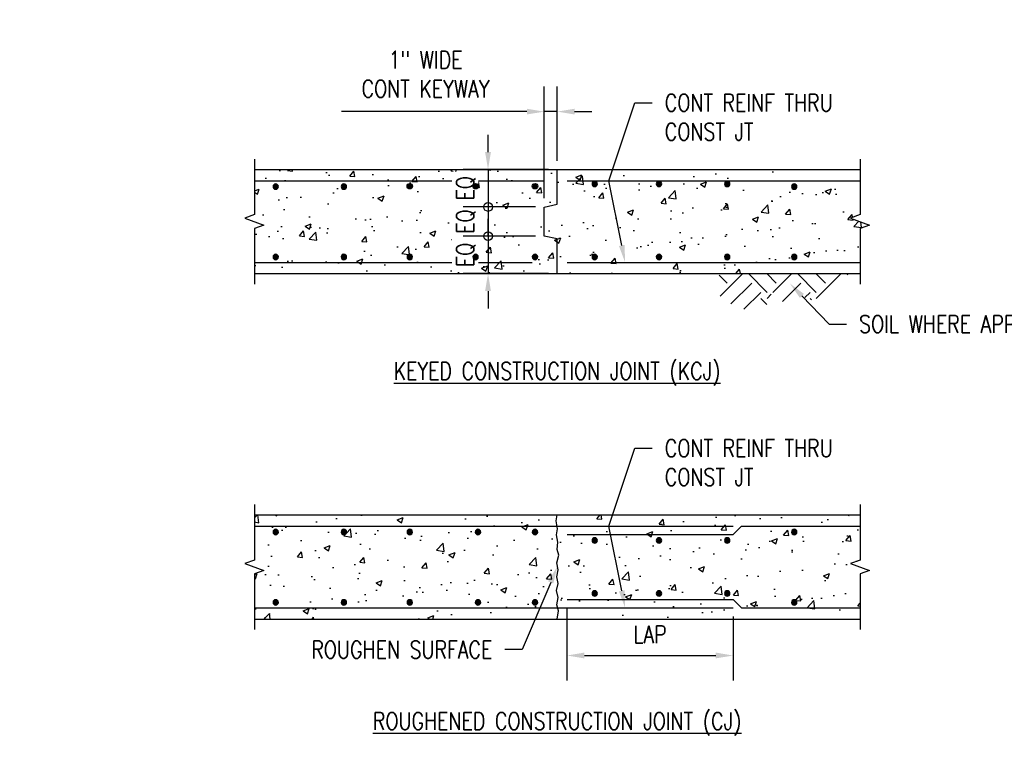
# Model space of a CAD drawing. Header units: inches. Extents: x -248 to 839, y 50 to 327.
# Tile 4 of 5: x 86 to 199, y 183 to 266. Entities that reach past the tile are written whole.
import ezdxf
from ezdxf import colors
from ezdxf.entities.mleader import LeaderData, LeaderLine
from ezdxf.math import Vec2, Vec3

# ---------------------------------------------------------------- set-up
doc = ezdxf.new("R2010")
doc.units = ezdxf.units.IN
doc.header["$MEASUREMENT"] = 0
doc.layers.get('Defpoints').update_dxf_attribs({"color": 6})
for name, color, linetype in [('A-DETL', 3, 'Continuous'), ('A-DETL-GENF', 3, 'Continuous'), ('A-DETL-MEDM', 3, 'Continuous'), ('A-DETL-THIN', 1, 'Continuous'), ('S-ANNO-DIMS', 1, 'Continuous'), ('S-ANNO-NOTE', 2, 'Continuous')]:
    doc.layers.add(name, color=color, linetype=linetype)
doc.layers.add('A-WALL-PATT', color=9, linetype='Continuous', true_color=0x808080)
doc.styles.add('Annotative', font='romans.shx', dxfattribs={"width": 0.8, "height": 0.125})
doc.dimstyles.new('Annotative', dxfattribs={"dimscale": 0, "dimtxt": 0.125, "dimasz": 0.125, "dimexe": 0.18, "dimexo": 0.0625, "dimgap": 0.09, "dimtad": 1, "dimdec": 3, "dimzin": 3, "dimdsep": 46, "dimlunit": 4, "dimtxsty": 'Annotative', "dimcen": 0.09, "dimclrt": 2, "dimazin": 2, "dimtfac": 1, "dimtdec": 3, "dimtmove": 0, "dimatfit": 0, "dimfxl": 1, "dimtfill": 1, "dimfrac": 2, "dimtolj": 1, "dimtzin": 0, "dimarcsym": 0})

# ---------------------------------------------------------------- blocks, each defined once
blk = doc.blocks.new('032100_ReinforcementBar-Section - _ 5-702368-CONSTRUCTION JOINT DETAIL')
at = {"layer": 'A-DETL-GENF'}
blk.add_hatch(color=256, dxfattribs=at).paths.add_polyline_path([(-0.07, -0.3), (0.07, -0.3), (0.19, -0.24), (0.28, -0.14), (0.31, 0), (0.28, 0.14), (0.19, 0.24), (0.07, 0.3), (-0.07, 0.3), (-0.19, 0.24), (-0.28, 0.14), (-0.31, 0), (-0.28, -0.14), (-0.19, -0.24)])
for start, end in [(360, 180), (180, 360)]:
    blk.add_arc((0, 0), 0.313, start, end, dxfattribs=at)
blk = doc.blocks.new('*D13')
at = {"layer": 'Defpoints', "color": 0, "lineweight": -3, "transparency": 16777216}
for p in [(145.99, 255.64), (147.49, 248.97), (145.99, 244.65)]:
    blk.add_point(p, dxfattribs=at)
at = {"layer": 'S-ANNO-DIMS', "color": 0, "lineweight": -2, "transparency": 16777216}
for p, q in [((145.99, 245.65), (145.99, 258.52)), ((147.49, 249.97), (147.49, 258.52)), ((143.99, 255.64), (122.66, 255.64)), ((147.49, 255.64), (145.99, 255.64)), ((149.49, 255.64), (151.49, 255.64))]:
    blk.add_line(p, q, dxfattribs=at)
at = {"layer": 'S-ANNO-DIMS', "color": 0, "lineweight": -3, "transparency": 16777216}
for points in [[(143.99, 255.97), (143.99, 255.31), (145.99, 255.64)], [(149.49, 255.97), (149.49, 255.31), (147.49, 255.64)]]:
    blk.add_solid(points, dxfattribs=at)
at = {"layer": 'S-ANNO-DIMS', "color": 2, "lineweight": -3, "transparency": 16777216, "insert": (132.33, 259.94), "char_height": 2, "attachment_point": 5, "style": 'Annotative', "bg_fill": 3, "box_fill_scale": 1.25, "bg_fill_color": 256, "bg_fill_true_color": 13158600, "bg_fill_transparency": 0}
blk.add_mtext('\\A1;1" WIDE\\PCONT KEYWAY', dxfattribs=at)
blk = doc.blocks.new('*D14')
at = {"layer": 'Defpoints', "color": 0, "lineweight": -3, "transparency": 16777216}
for p in [(148.61, 199.43), (167.74, 198.46), (167.74, 192.97)]:
    blk.add_point(p, dxfattribs=at)
at = {"layer": 'S-ANNO-DIMS', "color": 0, "lineweight": -2, "transparency": 16777216}
for p, q in [((148.61, 198.43), (148.61, 190.09)), ((167.74, 197.46), (167.74, 190.09)), ((150.61, 192.97), (165.74, 192.97))]:
    blk.add_line(p, q, dxfattribs=at)
at = {"layer": 'S-ANNO-DIMS', "color": 0, "lineweight": -3, "transparency": 16777216}
for points in [[(150.61, 193.31), (150.61, 192.64), (148.61, 192.97)], [(165.74, 193.31), (165.74, 192.64), (167.74, 192.97)]]:
    blk.add_solid(points, dxfattribs=at)
at = {"layer": 'S-ANNO-DIMS', "color": 2, "lineweight": -3, "transparency": 16777216, "insert": (158.18, 195.41), "char_height": 2, "attachment_point": 5, "style": 'Annotative', "bg_fill": 3, "box_fill_scale": 1.25, "bg_fill_color": 256, "bg_fill_true_color": 13158600, "bg_fill_transparency": 0}
blk.add_mtext('\\A1;LAP', dxfattribs=at)
blk = doc.blocks.new('_Small')
at = {"color": 0, "linetype": 'ByBlock', "lineweight": -2}
blk.add_circle((0, 0), 0.25, dxfattribs=at)
blk = doc.blocks.new('*D23')
at = {"layer": 'Defpoints', "color": 0, "lineweight": -3, "transparency": 16777216}
for p in [(145.99, 244.65), (139.52, 241.29), (145.99, 241.29)]:
    blk.add_point(p, dxfattribs=at)
at = {"layer": 'S-ANNO-DIMS', "color": 0, "lineweight": -2, "transparency": 16777216}
for p, q in [((144.99, 244.65), (136.64, 244.65)), ((139.52, 244.65), (139.52, 241.29)), ((144.99, 241.29), (136.64, 241.29))]:
    blk.add_line(p, q, dxfattribs=at)
at = {"layer": 'S-ANNO-DIMS', "color": 0, "lineweight": -2, "transparency": 16777216, "xscale": 2, "yscale": 2, "zscale": 2}
for p, rotation in [((139.52, 244.65), 90), ((139.52, 241.29), 270)]:
    blk.add_blockref('_Small', p, dxfattribs=dict(at, rotation=rotation))
at = {"layer": 'S-ANNO-DIMS', "color": 2, "lineweight": -3, "transparency": 16777216, "insert": (136.98, 242.97), "char_height": 2, "attachment_point": 5, "rotation": 90, "style": 'Annotative', "bg_fill": 3, "box_fill_scale": 1.25, "bg_fill_color": 256, "bg_fill_true_color": 13158600, "bg_fill_transparency": 0}
blk.add_mtext('\\A1;EQ', dxfattribs=at)
blk = doc.blocks.new('*D25')
at = {"layer": 'Defpoints', "color": 0, "lineweight": -3, "transparency": 16777216}
for p in [(147.49, 248.97), (139.52, 244.65), (145.99, 244.65)]:
    blk.add_point(p, dxfattribs=at)
at = {"layer": 'S-ANNO-DIMS', "color": 0, "lineweight": -2, "transparency": 16777216}
for p, q in [((139.52, 250.97), (139.52, 252.97)), ((146.49, 248.97), (136.64, 248.97)), ((139.52, 248.97), (139.52, 244.65)), ((144.99, 244.65), (136.64, 244.65)), ((139.52, 244.65), (139.52, 242.65))]:
    blk.add_line(p, q, dxfattribs=at)
at = {"layer": 'S-ANNO-DIMS', "color": 0, "lineweight": -3, "transparency": 16777216}
blk.add_solid([(139.18, 250.97), (139.85, 250.97), (139.52, 248.97)], dxfattribs=at)
at = {"layer": 'S-ANNO-DIMS', "color": 0, "lineweight": -2, "transparency": 16777216, "xscale": 2, "yscale": 2, "zscale": 2, "rotation": 90}
blk.add_blockref('_Small', (139.52, 244.65), dxfattribs=at)
at = {"layer": 'S-ANNO-DIMS', "color": 2, "lineweight": -3, "transparency": 16777216, "insert": (136.98, 246.81), "char_height": 2, "attachment_point": 5, "rotation": 90, "style": 'Annotative', "bg_fill": 3, "box_fill_scale": 1.25, "bg_fill_color": 256, "bg_fill_true_color": 13158600, "bg_fill_transparency": 0}
blk.add_mtext('\\A1;EQ', dxfattribs=at)
blk = doc.blocks.new('*D26')
at = {"layer": 'Defpoints', "color": 0, "lineweight": -3, "transparency": 16777216}
for p in [(145.99, 241.29), (139.52, 236.97), (147.49, 236.97)]:
    blk.add_point(p, dxfattribs=at)
at = {"layer": 'S-ANNO-DIMS', "color": 0, "lineweight": -2, "transparency": 16777216}
for p, q in [((139.52, 241.29), (139.52, 243.29)), ((144.99, 241.29), (136.64, 241.29)), ((139.52, 241.29), (139.52, 236.97)), ((146.49, 236.97), (136.64, 236.97)), ((139.52, 234.97), (139.52, 232.97))]:
    blk.add_line(p, q, dxfattribs=at)
at = {"layer": 'S-ANNO-DIMS', "color": 0, "lineweight": -3, "transparency": 16777216}
blk.add_solid([(139.18, 234.97), (139.85, 234.97), (139.52, 236.97)], dxfattribs=at)
at = {"layer": 'S-ANNO-DIMS', "color": 0, "lineweight": -2, "transparency": 16777216, "xscale": 2, "yscale": 2, "zscale": 2, "rotation": 270}
blk.add_blockref('_Small', (139.52, 241.29), dxfattribs=at)
at = {"layer": 'S-ANNO-DIMS', "color": 2, "lineweight": -3, "transparency": 16777216, "insert": (136.98, 239.13), "char_height": 2, "attachment_point": 5, "rotation": 90, "style": 'Annotative', "bg_fill": 3, "box_fill_scale": 1.25, "bg_fill_color": 256, "bg_fill_true_color": 13158600, "bg_fill_transparency": 0}
blk.add_mtext('\\A1;EQ', dxfattribs=at)

msp = doc.modelspace()

# ---------------------------------------------------------------- hatches: boundary and pattern name
at = {"layer": 'A-WALL-PATT', "lineweight": -3}
h = msp.add_hatch(dxfattribs=at)
h.set_pattern_fill('AR-CONC', color=256)
h.paths.add_polyline_path([(145.9938, 244.6485), (147.4938, 244.9685), (147.4938, 248.9685), (112.6188, 248.9685), (112.6188, 243.7685), (111.5198, 243.3685), (113.7178, 242.5685), (112.6188, 242.1685), (112.6188, 236.9685), (147.4938, 236.9685), (147.4938, 240.9685), (145.9938, 241.2885)])
h.paths.add_polyline_path([(138.4004, 238.8916, -1), (137.7754, 238.8916, -1)], flags=16)
h.paths.add_polyline_path([(137.7754, 247.0454, -1), (138.4004, 247.0454, -1)], flags=16)
h.paths.add_polyline_path([(130.8173, 238.8916, -1), (130.1923, 238.8916, -1)], flags=16)
h.paths.add_polyline_path([(130.1923, 247.0454, -1), (130.8173, 247.0454, -1)], flags=16)
h.paths.add_polyline_path([(145.2406, 238.8916, -1), (144.6156, 238.8916, -1)], flags=16)
h.paths.add_polyline_path([(144.6156, 247.0454, -1), (145.2406, 247.0454, -1)], flags=16)
h.paths.add_polyline_path([(123.2342, 238.8916, -1), (122.6092, 238.8916, -1)], flags=16)
h.paths.add_polyline_path([(122.6092, 246.9996, -1), (123.2342, 246.9996, -1)], flags=16)
h.paths.add_polyline_path([(115.3803, 238.8916, -1), (114.7553, 238.8916, -1)], flags=16)
h.paths.add_polyline_path([(114.7553, 246.9996, -1), (115.3803, 246.9996, -1)], flags=16)
h = msp.add_hatch(dxfattribs=at)
h.set_pattern_fill('AR-CONC', color=256)
h.paths.add_polyline_path([(182.3688, 248.9685), (147.4938, 248.9685), (147.4938, 244.9685), (145.9938, 244.6485), (145.9938, 241.2885), (147.4938, 240.9685), (147.4938, 236.9685), (182.3688, 236.9685), (182.3688, 242.1685), (183.4678, 242.5685), (181.2698, 243.3685), (182.3688, 243.7685)])
h.paths.add_polyline_path([(174.4678, 246.9996, -1), (175.0928, 246.9996, -1)], flags=16)
h.paths.add_polyline_path([(175.0928, 238.8916, -1), (174.4678, 238.8916, -1)], flags=16)
h.paths.add_polyline_path([(166.7514, 247.3121, -1), (167.3764, 247.3121, -1)], flags=16)
h.paths.add_polyline_path([(167.3764, 238.8916, -1), (166.7514, 238.8916, -1)], flags=16)
h.paths.add_polyline_path([(158.8973, 247.3121, -1), (159.5223, 247.3121, -1)], flags=16)
h.paths.add_polyline_path([(159.5223, 238.8916, -1), (158.8973, 238.8916, -1)], flags=16)
h.paths.add_polyline_path([(151.4933, 247.3121, -1), (152.1183, 247.3121, -1)], flags=16)
h.paths.add_polyline_path([(152.1183, 238.8916, -1), (151.4933, 238.8916, -1)], flags=16)
h = msp.add_hatch(dxfattribs=at)
h.set_pattern_fill('FP_1', color=8, style=0, pattern_type=2)
h.set_pattern_definition([(315, (-402.525, 5.7083), (5.656854, 0), [4, -4]), (315, (-401.464, 6.7693), (5.656854, 0), [4, -4]), (315, (-400.403, 7.8303), (5.656854, 0), [4, -4]), (45, (-399.696, 7.8303), (0, 5.656854), [4, -4]), (45, (-398.635, 6.7693), (0, 5.656854), [4, -4]), (45, (-397.575, 5.7083), (0, 5.656854), [4, -4])])
h.paths.add_polyline_path([(168.7395, 232.7975), (170.7025, 233.3235), (172.5107, 233.4941), (171.8925, 235.3465), (173.1234, 233.7353), (172.7022, 233.5121), (172.842, 233.5253), (175.3041, 234.496), (176.714, 233.9467), (178.8653, 234.5231), (180.0055, 235.0484), (180.7207, 236.1161), (181.0088, 236.9685), (166.1499, 236.9685), (166.0541, 235.2618), (166.2456, 234.3584), (167.5316, 233.4554)])
h = msp.add_hatch(dxfattribs=at)
h.set_pattern_fill('AR-CONC', color=256)
h.paths.add_polyline_path([(147.6056, 202.842), (147.4226, 203.6405), (147.6566, 204.5322), (147.4644, 205.1988), (147.5526, 206.0282), (147.3961, 206.867), (147.5094, 207.5849), (147.4641, 207.8766), (112.6188, 207.8766), (112.6188, 203.9693), (111.5198, 203.5693), (113.7178, 202.7693), (112.6188, 202.3693), (112.6188, 198.4605), (147.5476, 198.4605), (147.4472, 198.8159), (147.5875, 199.663), (147.3851, 200.478), (147.6032, 201.2788), (147.4283, 202.0349)])
h.paths.add_polyline_path([(130.8173, 199.0924, -1), (130.1923, 199.0924, -1)], flags=16)
h.paths.add_polyline_path([(130.1923, 207.2004, -1), (130.8173, 207.2004, -1)], flags=16)
h.paths.add_polyline_path([(138.6713, 199.0924, -1), (138.0463, 199.0924, -1)], flags=16)
h.paths.add_polyline_path([(138.0463, 207.2004, -1), (138.6713, 207.2004, -1)], flags=16)
h.paths.add_polyline_path([(123.2342, 199.0924, -1), (122.6092, 199.0924, -1)], flags=16)
h.paths.add_polyline_path([(122.6092, 207.2004, -1), (123.2342, 207.2004, -1)], flags=16)
h.paths.add_polyline_path([(145.2406, 199.0924, -1), (144.6156, 199.0924, -1)], flags=16)
h.paths.add_polyline_path([(144.6156, 207.2004, -1), (145.2406, 207.2004, -1)], flags=16)
h.paths.add_polyline_path([(115.3803, 199.0924, -1), (114.7553, 199.0924, -1)], flags=16)
h.paths.add_polyline_path([(114.7553, 207.2004, -1), (115.3803, 207.2004, -1)], flags=16)
h.paths.add_polyline_path([(147.368, 208.4951), (147.4938, 209.1693), (112.6188, 209.1693), (112.6188, 207.8766), (147.4641, 207.8766)])
h.paths.add_polyline_path([(147.6439, 198.1195), (147.5476, 198.4605), (112.6188, 198.4605), (112.6188, 197.1693), (147.4938, 197.1693)])
h = msp.add_hatch(dxfattribs=at)
h.set_pattern_fill('AR-CONC', color=256)
h.paths.add_polyline_path([(183.4678, 202.7693), (181.2698, 203.5693), (182.3688, 203.9693), (182.3688, 209.1693), (147.4938, 209.1693), (147.368, 208.4951), (147.5094, 207.5849), (147.3961, 206.867), (147.5526, 206.0282), (147.4644, 205.1988), (147.6566, 204.5322), (147.4226, 203.6405), (147.6056, 202.842), (147.4283, 202.0349), (147.6032, 201.2788), (147.3851, 200.478), (147.5875, 199.663), (147.4472, 198.8159), (147.6439, 198.1195), (147.4938, 197.1693), (182.3688, 197.1693), (182.3688, 202.3693)])
h.paths.add_polyline_path([(175.0928, 199.0924, -1), (174.4678, 199.0924, -1)], flags=16)
h.paths.add_polyline_path([(174.4678, 207.2004, -1), (175.0928, 207.2004, -1)], flags=16)
h.paths.add_polyline_path([(167.3764, 200.1228, -1), (166.7514, 200.1228, -1)], flags=16)
h.paths.add_polyline_path([(166.7514, 206.2293, -1), (167.3764, 206.2293, -1)], flags=16)
h.paths.add_polyline_path([(159.5223, 200.1228, -1), (158.8973, 200.1228, -1)], flags=16)
h.paths.add_polyline_path([(158.8973, 206.2293, -1), (159.5223, 206.2293, -1)], flags=16)
h.paths.add_polyline_path([(152.1183, 200.1228, -1), (151.4933, 200.1228, -1)], flags=16)
h.paths.add_polyline_path([(151.4933, 206.2293, -1), (152.1183, 206.2293, -1)], flags=16)

# ---------------------------------------------------------------- linework, layer by layer
at = {"layer": 'A-DETL', "lineweight": -3}
for p, q in [((112.6188, 247.6758), (145.9938, 247.6758)), ((148.6138, 247.6758), (182.3688, 247.6758)), ((112.6188, 238.2597), (144.6086, 238.2597)), ((148.6138, 238.2597), (182.3688, 238.2597)), ((147.368, 208.4951), (147.4938, 209.1693)), ((112.6188, 207.8766), (167.7425, 207.8766)), ((147.5094, 207.5849), (147.368, 208.4951)), ((147.3961, 206.867), (147.5094, 207.5849)), ((167.7425, 206.9079), (168.7113, 207.8766)), ((168.7113, 207.8766), (182.3688, 207.8766)), ((147.5526, 206.0282), (147.3961, 206.867)), ((148.6138, 206.9079), (167.7425, 206.9079)), ((147.4644, 205.1988), (147.5526, 206.0282)), ((147.4226, 203.6405), (147.6566, 204.5322)), ((147.6566, 204.5322), (147.4644, 205.1988)), ((147.6056, 202.842), (147.4226, 203.6405)), ((147.4283, 202.0349), (147.6056, 202.842)), ((147.6032, 201.2788), (147.4283, 202.0349)), ((147.3851, 200.478), (147.6032, 201.2788)), ((147.5875, 199.663), (147.3851, 200.478)), ((147.4472, 198.8159), (147.5875, 199.663)), ((112.6188, 198.4605), (167.7425, 198.4605)), ((147.6439, 198.1195), (147.4472, 198.8159)), ((148.6138, 199.4292), (167.7425, 199.4292)), ((167.7425, 199.4292), (168.7113, 198.4605)), ((168.7113, 198.4605), (182.3688, 198.4605)), ((147.4938, 197.1693), (147.6439, 198.1195))]:
    msp.add_line(p, q, dxfattribs=at)
at = {"layer": 'A-DETL-MEDM', "lineweight": -3}
for p, q in [((112.6188, 248.9685), (182.3688, 248.9685)), ((147.4938, 244.9685), (147.4938, 248.9685)), ((145.9938, 244.6485), (147.4938, 244.9685)), ((145.9938, 241.2885), (145.9938, 244.6485)), ((147.4938, 240.9685), (145.9938, 241.2885)), ((147.4938, 236.9685), (147.4938, 240.9685)), ((112.6188, 236.9685), (182.3688, 236.9685)), ((112.6188, 209.1693), (182.3688, 209.1693)), ((112.6188, 197.1693), (182.3688, 197.1693))]:
    msp.add_line(p, q, dxfattribs=at)
at = {"layer": 'A-DETL-THIN', "lineweight": -3}
for points in [[(112.6188, 250.1685), (112.6188, 243.7685), (111.5198, 243.3685), (113.7178, 242.5685), (112.6188, 242.1685), (112.6188, 235.7685)], [(182.3688, 250.1685), (182.3688, 243.7685), (181.2698, 243.3685), (183.4678, 242.5685), (182.3688, 242.1685), (182.3688, 235.7685)], [(112.6188, 210.3693), (112.6188, 203.9693), (111.5198, 203.5693), (113.7178, 202.7693), (112.6188, 202.3693), (112.6188, 195.9693)], [(182.3688, 210.3693), (182.3688, 203.9693), (181.2698, 203.5693), (183.4678, 202.7693), (182.3688, 202.3693), (182.3688, 195.9693)]]:
    msp.add_lwpolyline(points, dxfattribs=at)

# ---------------------------------------------------------------- block references
at = {"layer": 'A-DETL-GENF', "lineweight": -3}
for p in [(115.0678, 246.9996), (122.9217, 246.9996), (151.8058, 247.3121), (159.2098, 247.3121), (167.0639, 247.3121), (174.7803, 246.9996), (115.0678, 238.8916), (122.9217, 238.8916), (130.5048, 238.8916), (144.9281, 238.8916), (151.8058, 238.8916), (159.2098, 238.8916), (167.0639, 238.8916), (174.7803, 238.8916), (115.0678, 207.2004), (122.9217, 207.2004), (130.5048, 207.2004), (138.3588, 207.2004), (144.9281, 207.2004), (174.7803, 207.2004), (151.8058, 206.2293), (159.2098, 206.2293), (167.0639, 206.2293), (151.8058, 200.1228), (159.2098, 200.1228), (167.0639, 200.1228), (115.0678, 199.0924), (122.9217, 199.0924), (130.5048, 199.0924), (138.3588, 199.0924), (144.9281, 199.0924), (174.7803, 199.0924)]:
    msp.add_blockref('032100_ReinforcementBar-Section - _ 5-702368-CONSTRUCTION JOINT DETAIL', p, dxfattribs=at)

# ---------------------------------------------------------------- texts
at = {"layer": 'S-ANNO-NOTE', "lineweight": -3, "char_height": 2, "attachment_point": 5, "line_spacing_factor": 0.981704, "style": 'Annotative', "bg_fill": 2}
for s, insert, width in [('\\pxqc,t3.2,6.4,9.6,12.8,16,19.2,22.4,25.6,28.8,32,35.2,38.4,41.6,44.8,48,51.2,54.4,57.6,60.8,64,67.2,70.4,73.6,76.8,80,83.2,86.4,89.6,92.8,96,99.2,102.4;{\\LKEYED CONSTRUCTION JOINT (KCJ)}', (147.4761, 225.4204), 750.923389), ('\\pxqc,t3.2,6.4,9.6,12.8,16,19.2,22.4,25.6,28.8,32,35.2,38.4,41.6,44.8,48,51.2,54.4,57.6,60.8,64,67.2,70.4,73.6,76.8,80,83.2,86.4,89.6,92.8,96,99.2,102.4;{\\LROUGHENED CONSTRUCTION JOINT (CJ)}', (147.4787, 185.0851), 788.058306)]:
    msp.add_mtext(s, dxfattribs=dict(at, insert=insert, width=width))

# ---------------------------------------------------------------- leaders
at = {"layer": 'S-ANNO-NOTE', "lineweight": -3}
ml = msp.add_multileader_mtext('Standard', dxfattribs=at)
ml.set_content('CONT REINF THRU\\PCONST JT', color=256, style='Annotative')
ml.set_leader_properties(color=1, linetype='ByLayer', lineweight=-1)
ml.build(insert=Vec2(0, 0))
ml.multileader.update_dxf_attribs({"text_right_attachment_type": 3, "dogleg_length": 0.125, "arrow_head_size": 2, "scale": 16})
ctx = ml.context
ctx.base_point, ctx.scale, ctx.char_height, ctx.arrow_head_size, ctx.landing_gap_size, ctx.plane_origin = Vec3(158.4377, 256.66), 16, 2, 2, 1.44, Vec3(154.5727, 256.66)
ctx.right_attachment = 3
notes = []
notes.append((ctx, [(0, (1, 1, 0), (156.4377, 256.66), (1, 0), 2, [(1, [(155.3064, 238.2597), (153.4376, 247.6758)], 0, [])])]))
ctx.mtext.insert, ctx.mtext.flow_direction = Vec3(159.8777, 257.66), 5
ml = msp.add_multileader_mtext('Standard', dxfattribs=at)
ml.set_content('SOIL WHERE APPLICABLE', color=256, style='Annotative')
ml.set_leader_properties(color=1, linetype='ByLayer', lineweight=-1)
ml.build(insert=Vec2(0, 0))
ml.multileader.update_dxf_attribs({"text_right_attachment_type": 3, "dogleg_length": 0.125, "arrow_head_size": 2, "scale": 16})
ctx = ml.context
ctx.base_point, ctx.scale, ctx.char_height, ctx.arrow_head_size, ctx.landing_gap_size, ctx.plane_origin = Vec3(180.8176, 231.1655), 16, 2, 2, 1.44, Vec3(167.0241, 231.4069)
ctx.right_attachment = 3
notes.append((ctx, [(0, (1, 1, 0), (178.8176, 231.1655), (1, 0), 2, [(1, [(174.2713, 235.8418)], 0, [])])]))
ctx.mtext.insert, ctx.mtext.width, ctx.mtext.flow_direction = Vec3(182.2576, 232.1655), 14.748482, 5
ml = msp.add_multileader_mtext('Standard', dxfattribs=at)
ml.set_content('ROUGHEN SURFACE', color=256, style='Annotative')
ml.set_leader_properties(color=1, linetype='ByLayer', lineweight=-1)
ml.build(insert=Vec2(0, 0))
ml.multileader.update_dxf_attribs({"text_right_attachment_type": 3, "dogleg_length": 0.125, "arrow_head_size": 2, "scale": 16})
ctx = ml.context
ctx.base_point, ctx.scale, ctx.char_height, ctx.arrow_head_size, ctx.landing_gap_size, ctx.plane_origin = Vec3(115.4897, 193.6456), 16, 2, 2, 1.44, Vec3(106.3928, 193.6456)
ctx.right_attachment, ctx.text_align_type = 3, 2
notes.append((ctx, [(1, (1, 1, 0), (143.4554, 193.6456), (-1, 0), 2, [(1, [(147.5141, 203.2413)], 0, [])])]))
ctx.mtext.insert, ctx.mtext.width, ctx.mtext.alignment, ctx.mtext.flow_direction = Vec3(140.0154, 194.6456), 24.178186, 3, 5
for ctx, leaders in notes:
    for number, flags, end, landing, length, lines in leaders:
        leader = LeaderData()
        leader.index, (leader.has_last_leader_line, leader.has_dogleg_vector, leader.attachment_direction) = number, flags
        leader.last_leader_point, leader.dogleg_vector, leader.dogleg_length = Vec3(end), Vec3(landing), length
        for number, points, colour, breaks in lines:
            line = LeaderLine()
            line.index, line.vertices, line.color, line.breaks = number, Vec3.list(points), colors.encode_raw_color(colour), breaks
            leader.lines.append(line)
        ctx.leaders.append(leader)

# ---------------------------------------------------------------- next in the draw order: dimensions: what is measured, and where the dimension line sits
at = {"layer": 'S-ANNO-DIMS', "lineweight": -3}
for base, p1, p2, text, picture, middle in [((145.9938, 255.64), (147.4938, 248.9685), (145.9938, 244.6485), '1" WIDE\\PCONT KEYWAY', '*D13', (132.3252, 259.9372)), ((167.7425, 192.9734), (148.6138, 199.4292), (167.7425, 198.4605), 'LAP', '*D14', (158.1781, 195.4134))]:
    dim = msp.add_linear_dim(base=base, p1=p1, p2=p2, text=text, dimstyle='Annotative', override={"dimpost": '\\X'}, dxfattribs=at)
    dim.commit()
    dim.dimension.update_dxf_attribs({"geometry": picture, "text_midpoint": middle})

# ---------------------------------------------------------------- next in the draw order: block references
at = {"layer": 'A-DETL-GENF', "lineweight": -3, "xscale": -1, "rotation": 180}
msp.add_blockref('032100_ReinforcementBar-Section - _ 5-702368-CONSTRUCTION JOINT DETAIL', (130.5048, 247.0454), dxfattribs=at)

# ---------------------------------------------------------------- next in the draw order: dimensions: what is measured, and where the dimension line sits
at = {"layer": 'S-ANNO-DIMS', "lineweight": -3}
dim = msp.add_linear_dim(base=(139.5183, 241.2885), p1=(145.9938, 244.6485), p2=(145.9938, 241.2885), angle=90, text='EQ', dimstyle='Annotative', override={"dimpost": '\\X', "dimblk1": 'Small', "dimblk2": 'Small', "dimsah": 1}, dxfattribs=at)
dim.commit()
dim.dimension.update_dxf_attribs({"geometry": '*D23', "text_midpoint": (139.5183, 242.9685), "dimtype": 160})

# ---------------------------------------------------------------- next in the draw order: leaders
at = {"layer": 'S-ANNO-NOTE', "lineweight": -3}
ml = msp.add_multileader_mtext('Standard', dxfattribs=at)
ml.set_content('CONT REINF THRU\\PCONST JT', color=256, style='Annotative')
ml.set_leader_properties(color=1, linetype='ByLayer', lineweight=-1)
ml.build(insert=Vec2(0, 0))
ml.multileader.update_dxf_attribs({"text_right_attachment_type": 3, "dogleg_length": 0.125, "arrow_head_size": 2, "scale": 16})
ctx = ml.context
ctx.base_point, ctx.scale, ctx.char_height, ctx.arrow_head_size, ctx.landing_gap_size, ctx.plane_origin = Vec3(158.4377, 216.8608), 16, 2, 2, 1.44, Vec3(154.5727, 216.8608)
ctx.right_attachment = 3
notes = []
notes.append((ctx, [(0, (1, 1, 0), (156.4377, 216.8608), (1, 0), 2, [(1, [(155.3064, 198.4605), (153.4376, 207.8766)], 0, [])])]))
ctx.mtext.insert, ctx.mtext.flow_direction = Vec3(159.8777, 217.8608), 5
for ctx, leaders in notes:
    for number, flags, end, landing, length, lines in leaders:
        leader = LeaderData()
        leader.index, (leader.has_last_leader_line, leader.has_dogleg_vector, leader.attachment_direction) = number, flags
        leader.last_leader_point, leader.dogleg_vector, leader.dogleg_length = Vec3(end), Vec3(landing), length
        for number, points, colour, breaks in lines:
            line = LeaderLine()
            line.index, line.vertices, line.color, line.breaks = number, Vec3.list(points), colors.encode_raw_color(colour), breaks
            leader.lines.append(line)
        ctx.leaders.append(leader)

# ---------------------------------------------------------------- next in the draw order: dimensions: what is measured, and where the dimension line sits
at = {"layer": 'S-ANNO-DIMS', "lineweight": -3}
dim = msp.add_linear_dim(base=(139.5183, 244.6485), p1=(147.4938, 248.9685), p2=(145.9938, 244.6485), angle=90, text='EQ', dimstyle='Annotative', override={"dimpost": '\\X', "dimblk2": 'Small', "dimsah": 1}, dxfattribs=at)
dim.commit()
dim.dimension.update_dxf_attribs({"geometry": '*D25', "text_midpoint": (139.5183, 246.8085), "dimtype": 160})

# ---------------------------------------------------------------- next in the draw order: block references
at = {"layer": 'A-DETL-GENF', "lineweight": -3, "xscale": -1, "rotation": 180}
for p in [(138.0879, 247.0454), (144.9281, 247.0454)]:
    msp.add_blockref('032100_ReinforcementBar-Section - _ 5-702368-CONSTRUCTION JOINT DETAIL', p, dxfattribs=at)

# ---------------------------------------------------------------- next in the draw order: dimensions: what is measured, and where the dimension line sits
at = {"layer": 'S-ANNO-DIMS', "lineweight": -3}
dim = msp.add_linear_dim(base=(139.5183, 236.9685), p1=(145.9938, 241.2885), p2=(147.4938, 236.9685), angle=90, text='EQ', dimstyle='Annotative', override={"dimpost": '\\X', "dimblk1": 'Small', "dimsah": 1}, dxfattribs=at)
dim.commit()
dim.dimension.update_dxf_attribs({"geometry": '*D26', "text_midpoint": (139.5183, 239.1285), "dimtype": 160})

# ---------------------------------------------------------------- next in the draw order: block references
at = {"layer": 'A-DETL-GENF', "lineweight": -3}
msp.add_blockref('032100_ReinforcementBar-Section - _ 5-702368-CONSTRUCTION JOINT DETAIL', (138.0879, 238.8916), dxfattribs=at)

doc.saveas('drawing.dxf')
